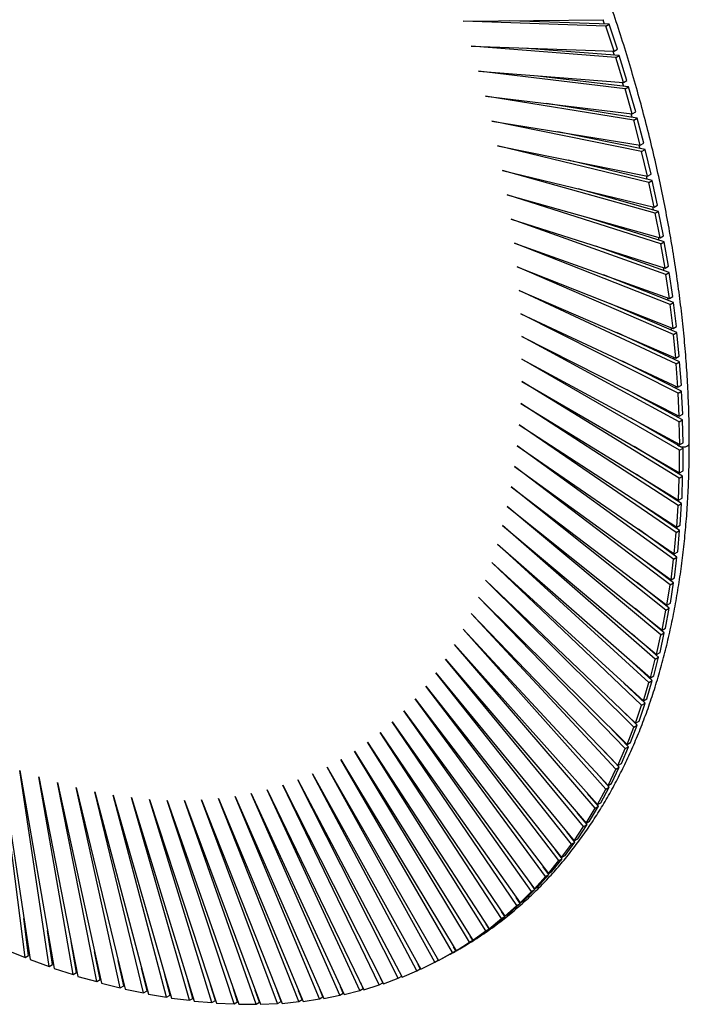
# Paper-space layout '_Isométrica' of a CAD drawing. Header units: millimetres. Extents: x -323 to 321, y -415 to 413.
# Tile 2 of 3: x 45 to 321, y -415 to -9. Entities that reach past the tile are written whole.
import ezdxf

# ---------------------------------------------------------------- set-up
doc = ezdxf.new("R2010")
doc.units = ezdxf.units.MM

psp = doc.layouts.new('_Isométrica')

# ---------------------------------------------------------------- linework, layer by layer
at = {"color": 7, "linetype": 'Continuous', "lineweight": 25}
for p, q in [((227.44, -9.65), (285.46, -9.01)), ((286.24, -11.65), (227.44, -9.65)), ((287.66, -10.83), (246.65, -9.44)), ((285.01, -9.02), (285.59, -10.76)), ((286.24, -11.65), (287.66, -10.83)), ((289.65, -21.98), (286.24, -11.65)), ((291.06, -21.16), (287.66, -10.83)), ((230.74, -19.98), (289.65, -21.98)), ((290.38, -24.61), (230.74, -19.98)), ((291.79, -23.79), (251.94, -20.7)), ((289.17, -21.96), (289.69, -23.63)), ((289.65, -21.98), (291.06, -21.16)), ((290.38, -24.61), (291.79, -23.79)), ((294.97, -34.11), (291.79, -23.79)), ((293.56, -34.93), (290.38, -24.61)), ((233.8, -30.3), (293.56, -34.93)), ((294.22, -37.55), (233.8, -30.3)), ((295.64, -36.73), (257, -32.09)), ((293.05, -34.89), (293.52, -36.48)), ((293.56, -34.93), (294.97, -34.11)), ((236.63, -40.58), (297.17, -47.85)), ((297.77, -50.46), (236.63, -40.58)), ((294.22, -37.55), (295.64, -36.73)), ((297.17, -47.85), (294.22, -37.55)), ((298.58, -47.03), (295.64, -36.73)), ((299.19, -49.64), (261.83, -43.6)), ((297.17, -47.85), (298.58, -47.03)), ((239.23, -50.82), (300.49, -60.72)), ((301.03, -63.31), (239.23, -50.82)), ((297.77, -50.46), (299.19, -49.64)), ((300.49, -60.72), (297.77, -50.46)), ((301.9, -59.9), (299.19, -49.64)), ((302.44, -62.5), (266.42, -55.22)), ((299.91, -60.63), (300.25, -62.05)), ((300.49, -60.72), (301.9, -59.9)), ((241.58, -61.02), (303.5, -73.53)), ((303.98, -76.11), (241.58, -61.02)), ((301.03, -63.31), (302.44, -62.5)), ((303.5, -73.53), (301.03, -63.31)), ((304.92, -72.72), (302.44, -62.5)), ((305.4, -75.29), (270.75, -66.91)), ((243.69, -71.16), (306.22, -86.28)), ((306.63, -88.83), (243.69, -71.16)), ((303.5, -73.53), (304.92, -72.72)), ((302.87, -73.41), (303.17, -74.75)), ((303.98, -76.11), (305.4, -75.29)), ((306.22, -86.28), (303.98, -76.11)), ((307.63, -85.46), (305.4, -75.29)), ((308.05, -88.02), (274.81, -78.68)), ((245.56, -81.23), (308.63, -98.94)), ((308.98, -101.47), (245.56, -81.23)), ((305.54, -86.11), (305.8, -87.38)), ((306.22, -86.28), (307.63, -85.46)), ((306.63, -88.83), (308.05, -88.02)), ((308.63, -98.94), (306.63, -88.83)), ((310.04, -98.12), (308.05, -88.02)), ((247.19, -91.22), (310.73, -111.5)), ((311.02, -114.01), (247.19, -91.22)), ((310.39, -100.65), (278.6, -90.51)), ((248.56, -101.12), (312.52, -123.96)), ((312.75, -126.44), (248.56, -101.12)), ((307.91, -98.74), (308.13, -99.93)), ((308.63, -98.94), (310.04, -98.12)), ((308.98, -101.47), (310.39, -100.65)), ((312.14, -110.68), (310.39, -100.65)), ((312.43, -113.19), (282.11, -102.36)), ((310.73, -111.5), (308.98, -101.47)), ((249.69, -110.93), (314, -136.29)), ((314.16, -138.74), (249.69, -110.93)), ((310.73, -111.5), (312.14, -110.68)), ((311.02, -114.01), (312.43, -113.19)), ((313.93, -123.14), (312.43, -113.19)), ((314.16, -125.62), (285.32, -114.24)), ((312.52, -123.96), (311.02, -114.01)), ((250.57, -120.63), (315.16, -148.49)), ((315.26, -150.91), (250.57, -120.63)), ((311.71, -123.67), (311.84, -124.7)), ((312.52, -123.96), (313.93, -123.14)), ((312.75, -126.44), (314.16, -125.62)), ((315.41, -135.47), (314.16, -125.62)), ((315.58, -137.92), (288.23, -126.13)), ((314, -136.29), (312.75, -126.44)), ((251.2, -130.21), (316.02, -160.55)), ((316.05, -162.93), (251.2, -130.21)), ((316.68, -150.09), (290.83, -137.99)), ((313.13, -135.95), (313.22, -136.91)), ((314, -136.29), (315.41, -135.47)), ((314.16, -138.74), (315.58, -137.92)), ((316.58, -147.68), (315.58, -137.92)), ((251.57, -139.66), (316.56, -172.45)), ((316.53, -174.8), (251.57, -139.66)), ((315.16, -148.49), (314.16, -138.74)), ((251.7, -148.98), (316.78, -184.18)), ((316.68, -186.49), (251.7, -148.98)), ((317.47, -162.12), (293.11, -149.83)), ((314.24, -148.09), (314.31, -148.98)), ((315.16, -148.49), (316.58, -147.68)), ((315.26, -150.91), (316.68, -150.09)), ((317.43, -159.73), (316.68, -150.09)), ((316.02, -160.55), (315.26, -150.91)), ((251.57, -158.15), (316.68, -195.74)), ((316.53, -198), (251.57, -158.15)), ((317.94, -173.98), (295.07, -161.61)), ((315.04, -160.09), (315.09, -160.92)), ((316.02, -160.55), (317.43, -159.73)), ((316.05, -162.93), (317.47, -162.12)), ((317.97, -171.63), (317.47, -162.12)), ((316.56, -172.45), (316.05, -162.93)), ((251.2, -167.17), (316.27, -207.1)), ((316.05, -209.32), (251.2, -167.17)), ((318.1, -185.68), (296.69, -173.32)), ((316.53, -174.8), (317.94, -173.98)), ((316.56, -172.45), (317.97, -171.63)), ((318.19, -183.37), (317.94, -173.98)), ((250.57, -176.02), (315.55, -218.26)), ((315.26, -220.43), (250.57, -176.02)), ((316.78, -184.18), (316.53, -174.8)), ((249.69, -184.71), (314.51, -229.2)), ((314.16, -231.33), (249.69, -184.71)), ((317.94, -197.19), (297.98, -184.94)), ((315.7, -183.69), (315.69, -184.29)), ((316.68, -186.49), (318.1, -185.68)), ((316.68, -195.74), (316.68, -186.49)), ((316.78, -184.18), (318.19, -183.37)), ((318.1, -194.92), (318.1, -185.68)), ((248.56, -193.21), (313.16, -239.92)), ((312.75, -242), (248.56, -193.21)), ((317.47, -208.5), (298.93, -196.45)), ((315.52, -195.06), (315.5, -195.69)), ((316.27, -207.1), (316.53, -198)), ((316.53, -198), (317.94, -197.19)), ((316.68, -195.74), (318.1, -194.92)), ((317.69, -206.28), (317.94, -197.19)), ((247.19, -201.52), (311.49, -250.41)), ((311.02, -252.43), (247.19, -201.52)), ((315.05, -206.35), (315.03, -206.92)), ((316.27, -207.1), (317.69, -206.28)), ((245.56, -209.64), (309.52, -260.65)), ((308.98, -262.62), (245.56, -209.64)), ((316.68, -219.62), (299.53, -207.84)), ((315.55, -218.26), (316.05, -209.32)), ((316.05, -209.32), (317.47, -208.5)), ((316.96, -217.44), (317.47, -208.5)), ((243.69, -217.55), (307.23, -270.63)), ((306.63, -272.55), (243.69, -217.55)), ((315.58, -230.51), (299.77, -219.08)), ((314.27, -217.43), (314.22, -217.93)), ((315.55, -218.26), (316.96, -217.44)), ((314.51, -229.2), (315.26, -220.43)), ((315.26, -220.43), (316.68, -219.62)), ((315.92, -228.39), (316.68, -219.62)), ((241.58, -225.25), (304.64, -280.35)), ((303.98, -282.21), (241.58, -225.25)), ((314.16, -241.18), (299.66, -230.16)), ((313.15, -228.27), (313.1, -228.72)), ((313.16, -239.92), (314.16, -231.33)), ((314.16, -231.33), (315.58, -230.51)), ((314.51, -229.2), (315.92, -228.39)), ((314.57, -239.11), (315.58, -230.51)), ((239.23, -232.73), (301.75, -289.8)), ((301.03, -291.6), (239.23, -232.73)), ((311.73, -238.89), (311.67, -239.29)), ((313.16, -239.92), (314.57, -239.11)), ((236.63, -239.98), (298.55, -298.96)), ((297.77, -300.69), (236.63, -239.98)), ((312.43, -251.62), (299.19, -241.06)), ((311.49, -250.41), (312.75, -242)), ((312.75, -242), (314.16, -241.18)), ((312.91, -249.59), (314.16, -241.18)), ((233.8, -246.99), (295.06, -307.83)), ((294.22, -309.5), (233.8, -246.99)), ((310, -249.27), (309.93, -249.62)), ((310.93, -259.83), (312.43, -251.62)), ((311.02, -252.43), (312.43, -251.62)), ((311.49, -250.41), (312.91, -249.59)), ((230.74, -253.77), (291.27, -316.39)), ((290.38, -318), (230.74, -253.77)), ((310.39, -261.8), (298.36, -251.75)), ((309.52, -260.65), (311.02, -252.43)), ((307.96, -259.41), (307.9, -259.72)), ((227.44, -260.29), (287.2, -324.65)), ((286.24, -326.19), (227.44, -260.29)), ((308.05, -271.73), (297.17, -262.23)), ((307.23, -270.63), (308.98, -262.62)), ((308.65, -269.82), (310.39, -261.8)), ((308.98, -262.62), (310.39, -261.8)), ((309.52, -260.65), (310.93, -259.83)), ((223.92, -266.56), (282.83, -332.58)), ((281.82, -334.06), (223.92, -266.56)), ((305.62, -269.29), (305.55, -269.55)), ((306.06, -279.54), (308.05, -271.73)), ((306.63, -272.55), (308.05, -271.73)), ((307.23, -270.63), (308.65, -269.82)), ((220.17, -272.57), (278.19, -340.19)), ((277.12, -341.6), (220.17, -272.57)), ((305.4, -281.39), (295.62, -272.47)), ((304.64, -280.35), (306.63, -272.55)), ((216.21, -278.31), (273.26, -347.47)), ((272.14, -348.8), (216.21, -278.31)), ((302.95, -278.87), (302.88, -279.09)), ((304.64, -280.35), (306.06, -279.54)), ((212.02, -283.78), (268.06, -354.41)), ((266.89, -355.66), (212.02, -283.78)), ((302.44, -290.78), (293.7, -282.45)), ((301.75, -289.8), (303.98, -282.21)), ((303.16, -288.98), (305.4, -281.39)), ((303.98, -282.21), (305.4, -281.39)), ((207.63, -288.97), (262.6, -360.99)), ((261.37, -362.18), (207.63, -288.97)), ((299.19, -299.88), (291.42, -292.16)), ((298.55, -298.96), (301.03, -291.6)), ((299.97, -288.18), (299.91, -288.37)), ((299.97, -298.14), (302.44, -290.78)), ((301.03, -291.6), (302.44, -290.78)), ((301.75, -289.8), (303.16, -288.98)), ((203.02, -293.88), (256.87, -367.23)), ((255.59, -368.34), (203.02, -293.88)), ((198.21, -298.5), (250.89, -373.1)), ((249.56, -374.13), (198.21, -298.5)), ((296.48, -307.01), (299.19, -299.88)), ((296.71, -297.2), (296.65, -297.36)), ((297.77, -300.69), (299.19, -299.88)), ((298.55, -298.96), (299.97, -298.14)), ((193.21, -302.82), (244.65, -378.6)), ((243.28, -379.56), (193.21, -302.82)), ((295.64, -308.68), (288.78, -301.59)), ((295.06, -307.83), (297.77, -300.69)), ((188.01, -306.85), (238.18, -383.74)), ((236.75, -384.62), (188.01, -306.85)), ((293.16, -305.94), (293.11, -306.07)), ((295.06, -307.83), (296.48, -307.01)), ((182.62, -310.58), (231.46, -388.49)), ((229.99, -389.29), (182.62, -310.58)), ((291.79, -317.18), (285.78, -310.7)), ((291.27, -316.39), (294.22, -309.5)), ((292.69, -315.58), (295.64, -308.68)), ((294.22, -309.5), (295.64, -308.68)), ((36.69, -315.56), (48.89, -396.46)), ((46.86, -395.54), (36.69, -315.56)), ((177.05, -314), (224.51, -392.87)), ((223, -393.59), (177.05, -314)), ((291.27, -316.39), (292.69, -315.58)), ((44.58, -318.52), (58.78, -400.1)), ((56.75, -399.26), (44.58, -318.52)), ((165.37, -319.92), (209.94, -400.46)), ((208.35, -401.02), (165.37, -319.92)), ((171.3, -317.12), (217.34, -396.86)), ((215.78, -397.5), (171.3, -317.12)), ((287.66, -325.37), (282.42, -319.5)), ((287.2, -324.65), (290.38, -318)), ((288.61, -323.83), (291.79, -317.18)), ((290.38, -318), (291.79, -317.18)), ((52.42, -321.17), (68.61, -403.35)), ((66.59, -402.59), (52.42, -321.17)), ((60.2, -323.51), (78.37, -406.2)), ((76.37, -405.52), (60.2, -323.51)), ((153.04, -324.59), (194.54, -406.48)), ((192.87, -406.87), (153.04, -324.59)), ((159.29, -322.41), (202.34, -403.67)), ((200.71, -404.14), (159.29, -322.41)), ((287.2, -324.65), (288.61, -323.83)), ((67.93, -325.53), (88.05, -408.65)), ((86.06, -408.06), (67.93, -325.53)), ((75.58, -327.23), (97.64, -410.7)), ((95.66, -410.19), (75.58, -327.23)), ((83.16, -328.61), (107.12, -412.35)), ((105.17, -411.92), (83.16, -328.61)), ((140.08, -327.98), (178.35, -410.89)), ((176.61, -411.13), (140.08, -327.98)), ((146.63, -326.44), (186.54, -408.89)), ((184.83, -409.2), (146.63, -326.44)), ((283.23, -333.24), (278.71, -327.96)), ((282.83, -332.58), (286.24, -326.19)), ((284.25, -331.77), (287.66, -325.37)), ((286.24, -326.19), (287.66, -325.37)), ((90.65, -329.66), (116.5, -413.59)), ((114.57, -413.24), (90.65, -329.66)), ((98.04, -330.4), (125.77, -414.43)), ((123.85, -414.16), (98.04, -330.4)), ((105.34, -330.8), (134.9, -414.86)), ((133.01, -414.67), (105.34, -330.8)), ((112.53, -330.89), (143.9, -414.88)), ((142.03, -414.78), (112.53, -330.89)), ((119.61, -330.64), (152.75, -414.49)), ((150.91, -414.48), (119.61, -330.64)), ((126.56, -330.08), (161.45, -413.7)), ((159.64, -413.77), (126.56, -330.08)), ((133.39, -329.19), (169.99, -412.5)), ((168.21, -412.65), (133.39, -329.19)), ((282.83, -332.58), (284.25, -331.77)), ((278.53, -340.78), (274.65, -336.07)), ((278.19, -340.19), (281.82, -334.06)), ((279.6, -339.38), (283.23, -333.24)), ((281.82, -334.06), (283.23, -333.24)), ((274.68, -346.65), (278.53, -340.78)), ((277.12, -341.6), (278.53, -340.78)), ((278.19, -340.19), (279.6, -339.38)), ((273.55, -347.98), (270.24, -343.81)), ((273.26, -347.47), (277.12, -341.6)), ((268.06, -354.41), (272.14, -348.8)), ((269.48, -353.59), (273.55, -347.98)), ((272.14, -348.8), (273.55, -347.98)), ((273.26, -347.47), (274.68, -346.65)), ((268.3, -354.85), (265.5, -351.18)), ((262.6, -360.99), (266.89, -355.66)), ((264.01, -360.18), (268.3, -354.85)), ((266.89, -355.66), (268.3, -354.85)), ((268.06, -354.41), (269.48, -353.59)), ((262.79, -361.36), (260.43, -358.15)), ((262.6, -360.99), (264.01, -360.18)), ((257.01, -367.52), (255.03, -364.72)), ((256.87, -367.23), (261.37, -362.18)), ((258.29, -366.41), (262.79, -361.36)), ((261.37, -362.18), (262.79, -361.36)), ((250.89, -373.1), (255.59, -368.34)), ((252.3, -372.28), (257.01, -367.52)), ((255.59, -368.34), (257.01, -367.52)), ((256.87, -367.23), (258.29, -366.41)), ((246.07, -377.79), (250.98, -373.32)), ((250.98, -373.32), (249.32, -370.87)), ((249.56, -374.13), (250.98, -373.32)), ((250.89, -373.1), (252.3, -372.28)), ((244.69, -378.74), (243.29, -376.6)), ((244.65, -378.6), (249.56, -374.13)), ((48.27, -394.73), (46.34, -379.56)), ((238.18, -383.74), (243.28, -379.56)), ((239.59, -382.92), (244.69, -378.74)), ((243.28, -379.56), (244.69, -378.74)), ((244.65, -378.6), (246.07, -377.79)), ((58.17, -398.45), (56.07, -384.5)), ((231.46, -388.49), (236.75, -384.62)), ((232.87, -387.68), (238.17, -383.8)), ((236.75, -384.62), (238.17, -383.8)), ((238.17, -383.8), (236.97, -381.89)), ((238.18, -383.74), (239.59, -382.92)), ((68.01, -401.78), (65.79, -389.02)), ((224.51, -392.87), (229.99, -389.29)), ((225.92, -392.05), (231.4, -388.48)), ((229.99, -389.29), (231.4, -388.48)), ((231.4, -388.48), (230.35, -386.73)), ((231.46, -388.49), (232.87, -387.68)), ((38.95, -392.43), (46.86, -395.54)), ((48.13, -393.66), (48.49, -393.8)), ((57.35, -391.85), (57.16, -391.78)), ((77.78, -404.71), (75.49, -393.11)), ((217.34, -396.86), (223, -393.59)), ((218.75, -396.04), (224.41, -392.77)), ((223, -393.59), (224.41, -392.77)), ((224.41, -392.77), (223.46, -391.12)), ((224.51, -392.87), (225.92, -392.05)), ((46.86, -395.54), (48.27, -394.73)), ((48.89, -396.46), (56.75, -399.26)), ((58.01, -397.4), (58.33, -397.52)), ((67.01, -395.22), (66.86, -395.18)), ((87.47, -407.24), (85.17, -396.76)), ((209.94, -400.46), (215.78, -397.5)), ((215.78, -397.5), (217.2, -396.68)), ((217.2, -396.68), (216.29, -395.06)), ((217.34, -396.86), (218.75, -396.04)), ((56.75, -399.26), (58.17, -398.45)), ((58.78, -400.1), (66.59, -402.59)), ((66.59, -402.59), (68.01, -401.78)), ((67.83, -400.76), (68.12, -400.86)), ((76.62, -398.23), (76.5, -398.19)), ((97.08, -409.37), (94.8, -399.96)), ((202.12, -403.33), (201.2, -401.51)), ((202.34, -403.67), (208.35, -401.02)), ((208.35, -401.02), (209.76, -400.2)), ((209.76, -400.2), (208.87, -398.52)), ((68.61, -403.35), (76.37, -405.52)), ((76.37, -405.52), (77.78, -404.71)), ((106.58, -411.1), (104.36, -402.7)), ((115.98, -412.43), (113.85, -404.99)), ((194.28, -406.06), (193.3, -404.03)), ((194.54, -406.48), (200.71, -404.14)), ((200.71, -404.14), (202.12, -403.33)), ((78.37, -406.2), (86.06, -408.06)), ((86.06, -408.06), (87.47, -407.24)), ((87.26, -406.29), (87.49, -406.34)), ((88.05, -408.65), (95.66, -410.19)), ((95.66, -410.19), (97.08, -409.37)), ((96.85, -408.44), (97.05, -408.48)), ((125.27, -413.35), (123.25, -406.8)), ((134.42, -413.86), (132.54, -408.14)), ((143.45, -413.96), (141.7, -409)), ((152.33, -413.66), (150.73, -409.38)), ((161.06, -412.95), (159.61, -409.28)), ((169.62, -411.83), (168.32, -408.69)), ((178.02, -410.31), (176.84, -407.62)), ((178.35, -410.89), (184.83, -409.2)), ((184.83, -409.2), (186.24, -408.38)), ((186.24, -408.38), (185.18, -406.07)), ((186.54, -408.89), (192.87, -406.87)), ((192.87, -406.87), (194.28, -406.06)), ((97.64, -410.7), (105.17, -411.92)), ((105.17, -411.92), (106.58, -411.1)), ((106.35, -410.21), (106.52, -410.24)), ((107.12, -412.35), (114.57, -413.24)), ((114.57, -413.24), (115.98, -412.43)), ((115.74, -411.58), (115.89, -411.6)), ((116.5, -413.59), (123.85, -414.16)), ((123.85, -414.16), (125.27, -413.35)), ((125.02, -412.56), (125.15, -412.58)), ((133.01, -414.67), (134.42, -413.86)), ((142.03, -414.78), (143.45, -413.96)), ((150.91, -414.48), (152.33, -413.66)), ((152.75, -414.49), (159.64, -413.77)), ((159.64, -413.77), (161.06, -412.95)), ((161.45, -413.7), (168.21, -412.65)), ((168.21, -412.65), (169.62, -411.83)), ((169.99, -412.5), (176.61, -411.13)), ((176.61, -411.13), (178.02, -410.31)), ((125.77, -414.43), (133.01, -414.67)), ((134.9, -414.86), (142.03, -414.78)), ((143.9, -414.88), (150.91, -414.48))]:
    psp.add_line(p, q, dxfattribs=at)
at = {"color": 7, "linetype": 'Continuous', "lineweight": 25, "flags": 128}
psp.add_lwpolyline([(315.7, -183.69), (315.89, -184.24), (316.43, -184.71), (317.24, -185.03), (318.2, -185.14), (319.15, -185.03), (319.97, -184.71), (320.51, -184.24), (320.7, -183.69), (320.7, -183.69)], dxfattribs=at)
at = {"color": 7, "linetype": 'Continuous', "lineweight": 25}
for points, knots in [([(320.7, -183.69), (320.69, -181.97), (320.67, -176.98), (320.47, -168.62), (320.02, -158.59), (319.34, -148.45), (318.44, -138.2), (317.32, -127.86), (315.97, -117.43), (314.4, -106.92), (312.62, -96.33), (310.61, -85.68), (308.39, -74.97), (305.96, -64.2), (303.31, -53.39), (300.45, -42.55), (297.37, -31.67), (294.1, -20.77), (290.61, -9.86), (286.93, 1.05), (283.04, 11.97), (278.96, 22.88), (274.68, 33.77), (270.21, 44.64), (265.56, 55.48), (260.71, 66.28), (255.69, 77.03), (250.49, 87.73), (245.11, 98.37), (239.56, 108.94), (233.85, 119.43), (227.97, 129.84), (221.94, 140.16), (215.75, 150.38), (209.4, 160.5), (202.92, 170.51), (196.29, 180.39), (189.52, 190.15), (182.63, 199.78), (175.6, 209.27), (168.46, 218.61), (161.19, 227.81), (153.81, 236.84), (146.33, 245.71), (138.74, 254.4), (131.06, 262.92), (123.29, 271.26), (115.43, 279.4), (107.48, 287.36), (99.47, 295.11), (91.38, 302.65), (83.23, 309.99), (75.02, 317.11), (66.76, 324.01), (58.45, 330.68), (50.1, 337.12), (41.71, 343.33), (33.3, 349.29), (24.86, 355.02), (16.4, 360.49), (7.93, 365.71), (-0.54, 370.68), (-9.02, 375.39), (-17.49, 379.84), (-25.95, 384.02), (-34.4, 387.93), (-42.82, 391.57), (-51.21, 394.94), (-59.56, 398.03), (-67.88, 400.84), (-76.15, 403.37), (-84.36, 405.62), (-92.52, 407.59), (-100.62, 409.27), (-108.64, 410.66), (-116.59, 411.76), (-124.46, 412.57), (-132.24, 413.1), (-139.93, 413.34), (-147.52, 413.28), (-155, 412.94), (-162.38, 412.3), (-169.65, 411.38), (-176.79, 410.17), (-183.81, 408.67), (-190.7, 406.89), (-197.45, 404.82), (-204.07, 402.47), (-210.54, 399.83), (-216.87, 396.93), (-223.03, 393.72), (-227.22, 391.39), (-229.3, 390.06), (-229.44, 389.97)], [0, 0, 0, 0, 0.005883, 0.017055, 0.028226, 0.039398, 0.050569, 0.06174, 0.07291, 0.084081, 0.09525, 0.106419, 0.117588, 0.128757, 0.139925, 0.151092, 0.162259, 0.173426, 0.184593, 0.195759, 0.206925, 0.218091, 0.229256, 0.240421, 0.251586, 0.262751, 0.273916, 0.28508, 0.296245, 0.307409, 0.318573, 0.329738, 0.340902, 0.352066, 0.36323, 0.374395, 0.385559, 0.396724, 0.407888, 0.419053, 0.430218, 0.441383, 0.452549, 0.463714, 0.47488, 0.486047, 0.497213, 0.50838, 0.519548, 0.530715, 0.541884, 0.553052, 0.564221, 0.575391, 0.586561, 0.597731, 0.608902, 0.620073, 0.631245, 0.642417, 0.653589, 0.664762, 0.675935, 0.687109, 0.698282, 0.709456, 0.720629, 0.731803, 0.742975, 0.754147, 0.765319, 0.776489, 0.787658, 0.798825, 0.80999, 0.821152, 0.832312, 0.843469, 0.854622, 0.865772, 0.876917, 0.888058, 0.899195, 0.910327, 0.921454, 0.932576, 0.943695, 0.954809, 0.96592, 0.977028, 0.988134, 0.999239, 1, 1, 1, 1]), ([(296.64, -47.78), (296.66, -47.84), (296.8, -48.35), (296.92, -48.85), (297.03, -49.29)], [0, 0, 0, 0, 0.113697, 1, 1, 1, 1]), ([(309.98, -111.26), (310, -111.41), (310.07, -111.79), (310.12, -112.16), (310.15, -112.38)], [0, 0, 0, 0, 0.405767, 1, 1, 1, 1]), ([(315.53, -171.93), (315.54, -172.16), (315.55, -172.42), (315.56, -172.67), (315.56, -172.69)], [0, 0, 0, 0, 0.906478, 1, 1, 1, 1]), ([(224.74, -392.72), (226.53, -391.69), (230.33, -389.51), (235.94, -385.84), (241.61, -381.79), (247.1, -377.47), (252.42, -372.89), (257.57, -368.05), (262.53, -362.95), (267.32, -357.6), (271.91, -351.99), (276.32, -346.14), (280.53, -340.05), (284.55, -333.72), (288.37, -327.16), (291.98, -320.36), (295.39, -313.34), (298.6, -306.1), (301.6, -298.65), (304.38, -290.99), (306.95, -283.12), (309.31, -275.06), (311.44, -266.8), (313.36, -258.36), (315.06, -249.74), (316.54, -240.94), (317.8, -231.98), (318.83, -222.85), (319.65, -213.57), (320.23, -204.14), (320.59, -194.73), (320.69, -187.88), (320.7, -184.24), (320.7, -183.69)], [0, 0, 0, 0, 0.029662, 0.062866, 0.096071, 0.12928, 0.162494, 0.195717, 0.228949, 0.262193, 0.29545, 0.32872, 0.362003, 0.3953, 0.428611, 0.461934, 0.495269, 0.528616, 0.561973, 0.595339, 0.628713, 0.662094, 0.695481, 0.728873, 0.762269, 0.795669, 0.829071, 0.862475, 0.895881, 0.929287, 0.962694, 0.994345, 1, 1, 1, 1]), ([(47.63, -388.1), (47.61, -388.09), (47.53, -388.07), (47.46, -388.03), (47.42, -388.01)], [0, 0, 0, 0, 0.349033, 1, 1, 1, 1]), ([(221.33, -394.55), (222.26, -394.09), (223.34, -393.55), (224.37, -392.94), (224.5, -392.86)], [0, 0, 0, 0, 0.871141, 1, 1, 1, 1]), ([(77.59, -403.74), (77.6, -403.75), (77.68, -403.77), (77.77, -403.79), (77.85, -403.81)], [0, 0, 0, 0, 0.076428, 1, 1, 1, 1])]:
    psp.add_open_spline(points, degree=3, knots=knots, dxfattribs=at)

doc.saveas('drawing.dxf')
